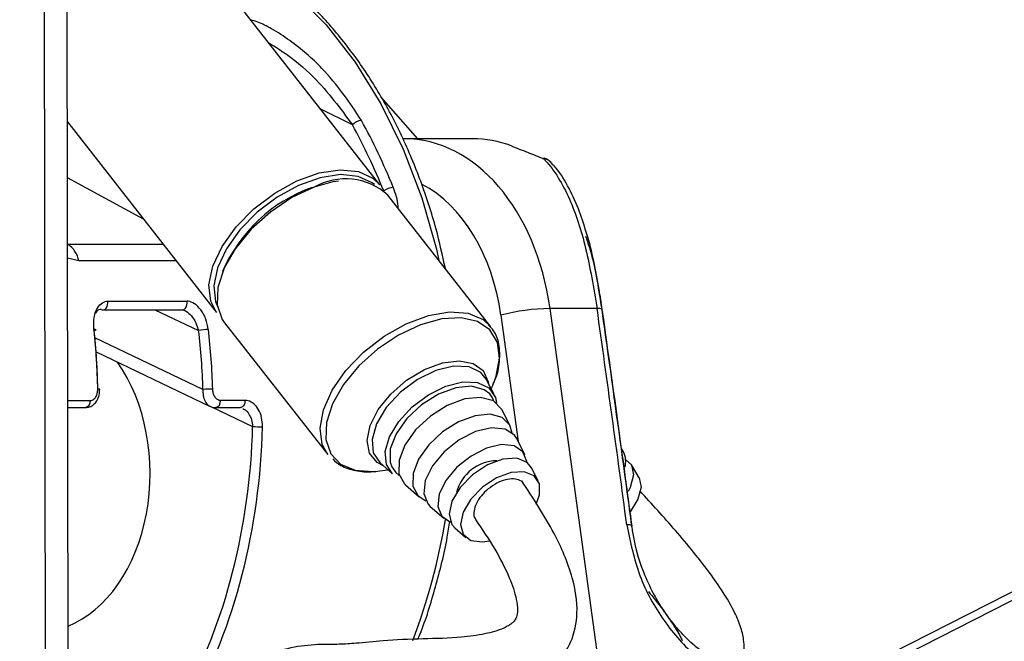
# Model space of a CAD drawing. Header units: millimetres. Extents: x 20 to 23339, y 40 to 19992.
# Tile 61 of 154: x 9518 to 9630, y 6499 to 6570. Entities that reach past the tile are written whole.
import ezdxf

# ---------------------------------------------------------------- set-up
doc = ezdxf.new("R2010")
doc.units = ezdxf.units.MM
doc.header["$LTSCALE"] = 2
doc.layers.add('COMPONENT_GEOMETRY', color=7, linetype='Continuous')
doc.styles.add('SLDTEXTSTYLE0', font='TXT', dxfattribs={"width": 0.75})
doc.dimstyles.new('SLDDIMSTYLE0', dxfattribs={"dimtxt": 100, "dimasz": 6.604, "dimexe": 0, "dimexo": 0.0625, "dimgap": 25, "dimtad": 0, "dimtih": 1, "dimtoh": 1, "dimdec": 0, "dimrnd": 1e-09, "dimzin": 12, "dimdsep": 46, "dimtxsty": 'SLDTEXTSTYLE0', "dimsah": 1, "dimcen": 0.09, "dimadec": 0, "dimazin": 3, "dimtfac": 1, "dimtdec": 0, "dimtofl": 0, "dimtmove": 0, "dimatfit": 3, "dimfxl": 1, "dimfrac": 2, "dimtolj": 1, "dimtzin": 12, "dimarcsym": 0})

# ---------------------------------------------------------------- blocks, each defined once
blk = doc.blocks.new('_D_5')
at = {"layer": 'COMPONENT_GEOMETRY', "color": 7}
for p, q in [((10496.06, 6612.47), (10496.06, 4517.82)), ((10295.99, 4497.51), (10265.53, 4497.51)), ((10265.53, 4497.51), (10265.53, 4338.76)), ((10696.13, 4497.51), (10726.6, 4497.51)), ((10726.6, 4497.51), (10726.6, 4338.76)), ((10265.53, 4338.76), (10295.99, 4338.76)), ((10726.6, 4338.76), (10696.13, 4338.76)), ((10496.06, 2094.49), (10496.06, 4189.14)), ((7098.83, 2094.49), (10502.41, 2094.49))]:
    blk.add_line(p, q, dxfattribs=at)
for points in [[(10496.06, 6612.47), (10495.05, 6605.86), (10497.08, 6605.86)], [(10496.06, 2094.49), (10497.08, 2101.1), (10495.05, 2101.1)]]:
    blk.add_solid(points, dxfattribs=at)
at = {"layer": 'COMPONENT_GEOMETRY', "color": 7, "char_height": 100, "attachment_point": 1, "style": 'SLDTEXTSTYLE0'}
for s, insert in [('7\'4.94"', (10295.99, 4467.66)), ('2259mm', (10223.29, 4318.05))]:
    blk.add_mtext(s, dxfattribs=dict(at, insert=insert))

msp = doc.modelspace()

# ---------------------------------------------------------------- linework, layer by layer
at = {"color": 8, "linetype": 'Continuous', "lineweight": 25}
for p, q in [((9598.33, 6486.86), (9845.52, 6612.47)), ((9521.11, 6441.74), (9520.91, 6587.83)), ((9555.99, 6557.66), (9552.32, 6559.5)), ((9532.18, 6546.94), (9523.53, 6551.63)), ((9523.54, 6544.08), (9523.54, 6544.08)), ((9523.54, 6544.08), (9534.43, 6544.08)), ((9524.81, 6542.17), (9523.54, 6542.47)), ((9535.92, 6542.17), (9524.81, 6542.17)), ((9533.49, 6536.61), (9538.46, 6534.24)), ((9572.89, 6535.99), (9574.86, 6521.6)), ((9538.96, 6527.54), (9526.65, 6533.42)), ((9523.56, 6526.28), (9526.15, 6526.28)), ((9539.95, 6525.55), (9544.62, 6523.32))]:
    msp.add_line(p, q, dxfattribs=at)
at = {"color": 7, "linetype": 'Continuous', "lineweight": 25}
for p, q in [((9843.62, 6612.47), (9601.53, 6489.45)), ((9523.67, 6446.56), (9523.46, 6602.99)), ((9559.1, 6550.85), (9540.25, 6574.93)), ((9563.42, 6556.09), (9559.27, 6560.82)), ((9523.52, 6558.01), (9540.51, 6536.3)), ((9569.65, 6556.09), (9561.86, 6556.09)), ((9571.76, 6534.67), (9560.01, 6549.68)), ((9527.56, 6536.61), (9536.59, 6536.61)), ((9528.12, 6537.58), (9537.15, 6537.58)), ((9536.59, 6536.61), (9536.61, 6536.61)), ((9584.28, 6494.52), (9578.49, 6536.75)), ((9583.85, 6536.75), (9578.49, 6536.75)), ((9541.42, 6535.14), (9553.18, 6520.12)), ((9526.78, 6531.81), (9539.78, 6525.61)), ((9572.11, 6526.97), (9571.23, 6528.7)), ((9527.21, 6527.56), (9527.21, 6527.56)), ((9571.8, 6527.58), (9572.16, 6528.49)), ((9523.57, 6525.47), (9525.58, 6525.47)), ((9540.39, 6525.47), (9543.22, 6525.47)), ((9543.78, 6526.28), (9540.95, 6526.28)), ((9573.94, 6523.41), (9572.99, 6525.25)), ((9575.63, 6520.09), (9574.69, 6521.93)), ((9586.86, 6520.43), (9586.63, 6520.82)), ((9559.1, 6519.2), (9560.56, 6517.93)), ((9577.14, 6517.14), (9576.39, 6518.62)), ((9588.64, 6517.45), (9587.75, 6518.94)), ((9558.65, 6518.2), (9559.08, 6518.25)), ((9559.08, 6518.25), (9560.05, 6518.38)), ((9562.02, 6516.66), (9563.59, 6515.3)), ((9564.84, 6514.22), (9566.4, 6512.86)), ((9567.65, 6511.78), (9568.9, 6510.69))]:
    msp.add_line(p, q, dxfattribs=at)
at = {"color": 8, "linetype": 'Continuous', "lineweight": 25, "flags": 128}
for points in [[(9545.5, 6575.83), (9549.38, 6572.74), (9552.99, 6569.05), (9556.28, 6564.81), (9559.22, 6560.08), (9561.76, 6554.91), (9563.88, 6549.37), (9565.54, 6543.53), (9565.84, 6542.23)], [(9527.56, 6536.61), (9527.68, 6536.62), (9527.82, 6536.69), (9527.94, 6536.81), (9528.04, 6536.97), (9528.1, 6537.16), (9528.13, 6537.37), (9528.12, 6537.58)], [(9536.61, 6536.61), (9536.7, 6536.62), (9536.85, 6536.69), (9536.97, 6536.81), (9537.07, 6536.97), (9537.13, 6537.16), (9537.16, 6537.37), (9537.15, 6537.58)], [(9553.18, 6520.12), (9552.55, 6521.28), (9552.3, 6523.12), (9552.69, 6525.22), (9553.69, 6527.46), (9555.25, 6529.69), (9557.26, 6531.78), (9559.59, 6533.59), (9562.11, 6535.02), (9564.65, 6535.97), (9567.05, 6536.37), (9569.16, 6536.22), (9570.86, 6535.51), (9571.76, 6534.67)], [(9572.16, 6528.49), (9572.36, 6529.06), (9572.74, 6531.11), (9572.5, 6532.9), (9571.65, 6534.31), (9570.24, 6535.26), (9568.37, 6535.68), (9566.15, 6535.56), (9563.72, 6534.9)], [(9563.72, 6534.9), (9561.24, 6533.73), (9558.85, 6532.14), (9556.72, 6530.22), (9554.96, 6528.1), (9553.71, 6525.9), (9553.02, 6523.77), (9552.96, 6521.83), (9553.51, 6520.22), (9554.64, 6519.03), (9556.3, 6518.34), (9558.36, 6518.18), (9558.65, 6518.2)], [(9559.52, 6518.84), (9558.81, 6519.22), (9557.94, 6520.27), (9557.67, 6521.71), (9558.01, 6523.42), (9558.93, 6525.24), (9560.36, 6527.01), (9562.16, 6528.58), (9564.18, 6529.79), (9566.23, 6530.56), (9568.14, 6530.8), (9569.74, 6530.5), (9570.87, 6529.69), (9571.45, 6528.42), (9571.48, 6528.24)], [(9571.23, 6528.7), (9570.6, 6529.48), (9569.27, 6530.12), (9567.5, 6530.19), (9565.47, 6529.69), (9563.39, 6528.66), (9561.45, 6527.21), (9559.84, 6525.47), (9558.73, 6523.63), (9558.22, 6521.85), (9558.36, 6520.32), (9559.1, 6519.2)], [(9572.1, 6526.19), (9571.93, 6526.58), (9571.63, 6527.02)], [(9560.47, 6518.71), (9560.91, 6518.08), (9561.32, 6517.75)]]:
    msp.add_lwpolyline(points, dxfattribs=at)
at = {"color": 7, "linetype": 'Continuous', "lineweight": 25, "flags": 128}
for points in [[(9577.75, 6553.82), (9577.83, 6553.88), (9577.85, 6553.88)], [(9540.51, 6536.3), (9539.84, 6537.6), (9539.64, 6539.46), (9540.08, 6541.58), (9541.13, 6543.82), (9542.73, 6546.05), (9544.77, 6548.12), (9547.13, 6549.91), (9549.65, 6551.3), (9552.19, 6552.2), (9554.57, 6552.56), (9556.66, 6552.36), (9558.31, 6551.6), (9559.1, 6550.85)], [(9558.48, 6550.87), (9558.22, 6551.07), (9556.63, 6551.8), (9554.61, 6552), (9552.31, 6551.65), (9549.86, 6550.78), (9547.42, 6549.43), (9545.14, 6547.71), (9543.17, 6545.71), (9541.63, 6543.55), (9540.62, 6541.39), (9540.19, 6539.34), (9540.38, 6537.55), (9540.64, 6536.91)], [(9551.4, 6550.55), (9553.8, 6551.21), (9554.39, 6551.3)], [(9551.63, 6550.57), (9549.08, 6549.38), (9546.64, 6547.74), (9544.45, 6545.78), (9542.65, 6543.6), (9541.36, 6541.34), (9540.66, 6539.16), (9540.59, 6537.17), (9541.16, 6535.52), (9541.42, 6535.14)], [(9527.38, 6536.65), (9527.53, 6536.61), (9527.56, 6536.61)], [(9526.56, 6534.24), (9526.66, 6534.26), (9526.73, 6534.29), (9526.77, 6534.31), (9526.78, 6534.33), (9526.77, 6534.34), (9526.72, 6534.36), (9526.65, 6534.36), (9526.55, 6534.37)], [(9560.56, 6517.93), (9559.85, 6518.99), (9559.72, 6520.45), (9560.21, 6522.15), (9561.27, 6523.9), (9562.8, 6525.55), (9564.64, 6526.94), (9566.63, 6527.92)], [(9571.63, 6527.02), (9571, 6527.51), (9569.56, 6527.9), (9567.75, 6527.73), (9565.77, 6526.99), (9563.85, 6525.78), (9562.18, 6524.22), (9560.95, 6522.49), (9560.3, 6520.77), (9560.28, 6519.24), (9560.47, 6518.71)], [(9566.63, 6527.92), (9568.56, 6528.4), (9570.24, 6528.33), (9571.52, 6527.72), (9572.26, 6526.63), (9572.4, 6525.99)], [(9572.99, 6525.25), (9572.97, 6525.3), (9572.04, 6526.23), (9570.58, 6526.63), (9568.77, 6526.45), (9566.79, 6525.71), (9564.86, 6524.5), (9563.18, 6522.93), (9561.95, 6521.19), (9561.29, 6519.47), (9561.27, 6517.94), (9561.91, 6516.77), (9562.02, 6516.66)], [(9574.19, 6522.57), (9573.91, 6523.45), (9573.03, 6524.33), (9571.66, 6524.71), (9569.95, 6524.54), (9568.08, 6523.84), (9566.26, 6522.7), (9564.68, 6521.22), (9563.52, 6519.58), (9562.89, 6517.95), (9562.88, 6516.51), (9563.47, 6515.41), (9564.34, 6514.86)], [(9574.69, 6521.93), (9574.45, 6522.31), (9573.37, 6523.01), (9571.83, 6523.16), (9570.01, 6522.74), (9568.13, 6521.79), (9566.42, 6520.43), (9565.09, 6518.82), (9564.28, 6517.16), (9564.11, 6515.65), (9564.6, 6514.46), (9564.84, 6514.22)], [(9575.86, 6519.24), (9575.86, 6519.33), (9575.4, 6520.44), (9574.39, 6521.1), (9572.95, 6521.25), (9571.25, 6520.85), (9569.49, 6519.95), (9567.88, 6518.68), (9566.63, 6517.17), (9565.88, 6515.62), (9565.72, 6514.2), (9566.17, 6513.09), (9567.17, 6512.43)], [(9576.39, 6518.62), (9575.89, 6519.22), (9574.69, 6519.69), (9573.11, 6519.59), (9571.35, 6518.94), (9569.65, 6517.81), (9568.24, 6516.37), (9567.31, 6514.81), (9566.99, 6513.34), (9567.32, 6512.15), (9567.65, 6511.78)], [(9587.11, 6519.52), (9587.75, 6518.94), (9587.99, 6517.81), (9587.6, 6516.37), (9587.38, 6515.92)], [(9576.9, 6514.47), (9577.28, 6515.52), (9577.28, 6516.79), (9576.67, 6517.71), (9575.54, 6518.16), (9574.05, 6518.06), (9572.39, 6517.45), (9570.78, 6516.39), (9569.45, 6515.03), (9568.58, 6513.55), (9568.28, 6512.16), (9568.59, 6511.04), (9569.47, 6510.35), (9570.8, 6510.17), (9571.56, 6510.28)], [(9588.64, 6517.45), (9588.64, 6517.45), (9588.86, 6516.39), (9588.5, 6515.03), (9587.63, 6513.58)], [(9587.81, 6511.95), (9587.83, 6511.99), (9587.83, 6512)]]:
    msp.add_lwpolyline(points, dxfattribs=at)
at = {"color": 7, "linetype": 'Continuous', "lineweight": 25}
for centre, radius, start, end in [((9557.27, 6556.41), 1.79, 98.1627, 135.7668), ((9569.66, 6543.73), 12.36, 68.9808, 90.0143), ((9577.15, 6552.01), 2, 42.9756, 69.3308), ((9555.2, 6544.32), 7.2, 48.1306, 119.7612), ((9557.26, 6534.1), 17.47, 109.62, 156.8299), ((9522.04, 6541.71), 2.81, 9.4372, 57.6143), ((9578.85, 6513.06), 23.7, 90.8694, 104.5731), ((9539.75, 6528.03), 6.34, 91.5951, 101.7559), ((9540.47, 6495.48), 32.1, 90.7067, 92.7098), ((9545.69, 6543.76), 20.47, 267.0107, 270.1516), ((9584.57, 6519.33), 2.54, 345.0231, 25.7737), ((9572.49, 6514.6), 4.81, 90.6796, 165.423)]:
    msp.add_arc(centre, radius, start, end, dxfattribs=at)
at = {"color": 8, "linetype": 'Continuous', "lineweight": 25}
for centre, radius, start, end in [((9577.54, 6552.36), 1.48, 42.7912, 81.7738), ((9560.94, 6548.12), 2.46, 97.5042, 123.9869), ((9584, 6535.92), 0.849, 58.7881, 100.3715), ((9527.04, 6526.52), 1.05, 80.6899, 93.4895), ((9525.42, 6526.18), 0.73, 282.464, 7.6907), ((9540.23, 6526.18), 0.73, 282.4546, 7.6918), ((9543.06, 6526.18), 0.73, 282.464, 7.6907), ((9495.74, 6524.39), 71.79, 339.2453, 350.6498), ((9587.37, 6511.27), 0.859, 57.5665, 99.0006)]:
    msp.add_arc(centre, radius, start, end, dxfattribs=at)
at = {"color": 7, "linetype": 'Continuous', "lineweight": 25}
for centre, major_axis, ratio, start_param, end_param in [((9526.69, 6525.57), (-5.48, 55.87), 0.698501, 5.106593, 5.265691), ((9526.12, 6525.51), (-5.48, 55.07), 0.698328, 5.105646, 5.264744), ((9561.83, 6532.09), (0.12, 24), 0.707093, 4.911548, 6.288722), ((9540.03, 6533.1), (-54.8, 386.22), 0.112522, 4.642093, 4.705889), ((9488.04, 6525.57), (0.45, 56), 0.695649, 4.753851, 4.875804), ((9499.87, 6525.57), (-0.48, 56), 0.718516, 4.742078, 4.864031), ((9488.61, 6525.56), (0.45, 55.2), 0.695482, 4.753929, 4.875882), ((9499.32, 6525.56), (-0.48, 55.2), 0.718681, 4.741984, 4.863937), ((9519.86, 6518.05), (-0.16, 18.2), 0.718681, 3.419649, 5.471349), ((9504.97, 6525.56), (-0.48, 55.2), 0.718681, 4.049716, 4.665426), ((9505.53, 6525.57), (-0.48, 56), 0.718516, 4.04981, 4.66552)]:
    msp.add_ellipse(centre, major_axis=major_axis, ratio=ratio, start_param=start_param, end_param=end_param, dxfattribs=at)
at = {"color": 8, "linetype": 'Continuous', "lineweight": 25}
msp.add_ellipse((9559, 6532.11), major_axis=(0.12, 20), ratio=0.707087, start_param=4.912275, end_param=5.937309, dxfattribs=at)
at = {"color": 7, "linetype": 'Continuous', "lineweight": 25}
for points, knots in [([(9566.57, 6541.3), (9566.24, 6542.81), (9565.49, 6546.23), (9563.82, 6551.29), (9561.67, 6556.46), (9559.12, 6561.27), (9556.22, 6565.68), (9552.99, 6569.63), (9549.59, 6573.01), (9547.17, 6574.82), (9546.02, 6575.67)], [0, 0, 0, 0, 0.103311, 0.233103, 0.362948, 0.49284, 0.622755, 0.752636, 0.882404, 1, 1, 1, 1]), ([(9574.09, 6555.27), (9574.68, 6555.04), (9575.78, 6554.61), (9577.13, 6554.07), (9577.75, 6553.82)], [0, 0, 0, 0, 0.5381386, 1, 1, 1, 1]), ([(9577.75, 6553.82), (9577.82, 6553.75), (9578.93, 6552.59), (9580.73, 6549.63), (9582.67, 6543.8), (9583.45, 6539.11), (9583.85, 6536.75)], [0, 0, 0, 0, 0.024677, 0.367477, 0.682495, 1, 1, 1, 1]), ([(9582.61, 6545.46), (9582.33, 6546.37), (9581.72, 6548.31), (9580.5, 6550.81), (9579.46, 6552.54), (9578.71, 6553.23), (9578.59, 6553.34)], [0, 0, 0, 0, 0.277954, 0.599947, 0.935845, 1, 1, 1, 1]), ([(9584.43, 6536.63), (9584.32, 6537.41), (9584.05, 6539.32), (9583.46, 6542.21), (9582.97, 6544.4), (9582.64, 6545.39), (9582.61, 6545.46)], [0, 0, 0, 0, 0.242293, 0.598367, 0.969141, 1, 1, 1, 1]), ([(9526.55, 6534.37), (9526.53, 6534.77), (9526.49, 6535.58), (9526.78, 6536.63), (9527.29, 6537.34), (9527.8, 6537.57), (9528.07, 6537.58), (9528.12, 6537.58)], [0, 0, 0, 0, 0.256919, 0.513405, 0.754499, 0.960356, 1, 1, 1, 1]), ([(9527.38, 6536.65), (9527.35, 6536.65), (9527.19, 6536.64), (9527.02, 6536.57), (9526.82, 6536.41), (9526.77, 6536.28), (9526.72, 6536.19)], [0, 0, 0, 0, 0.10756, 0.551495, 0.673968, 1, 1, 1, 1]), ([(9536.61, 6536.59), (9536.67, 6536.61), (9536.75, 6536.62), (9536.88, 6536.53), (9536.88, 6536.53)], [0, 0, 0, 0, 0.950444, 1, 1, 1, 1]), ([(9539.57, 6534.37), (9539.5, 6534.77), (9539.34, 6535.58), (9538.76, 6536.63), (9538.04, 6537.34), (9537.47, 6537.57), (9537.19, 6537.58), (9537.15, 6537.58)], [0, 0, 0, 0, 0.256919, 0.513405, 0.754499, 0.960356, 1, 1, 1, 1]), ([(9587.81, 6511.95), (9587.64, 6513.26), (9586.76, 6519.8), (9585.62, 6528.01), (9584.65, 6534.91), (9584.41, 6536.59)], [0, 0, 0, 0, 0.159188, 0.795943, 1, 1, 1, 1]), ([(9587.83, 6512), (9587.55, 6514.05), (9586.45, 6522.27), (9585.3, 6530.48), (9584.44, 6536.65)], [0, 0, 0, 0, 0.249839, 1, 1, 1, 1]), ([(9572.02, 6528.24), (9572.08, 6528.36), (9572.51, 6529.2), (9572.81, 6530.74), (9572.76, 6532.64), (9572.28, 6534.08), (9571.69, 6534.66), (9571.48, 6534.87)], [0, 0, 0, 0, 0.047466, 0.331912, 0.616536, 0.865116, 1, 1, 1, 1]), ([(9525.58, 6525.48), (9525.74, 6525.49), (9526.08, 6525.51), (9526.54, 6525.81), (9526.92, 6526.26), (9527.18, 6526.87), (9527.19, 6527.33), (9527.2, 6527.56)], [0, 0, 0, 0, 0.1689608, 0.3541653, 0.5508502, 0.7759447, 1, 1, 1, 1]), ([(9526.15, 6526.28), (9526.19, 6526.28), (9526.33, 6526.29), (9526.56, 6526.41), (9526.8, 6526.71), (9526.95, 6527.11), (9526.97, 6527.42), (9526.98, 6527.57)], [0, 0, 0, 0, 0.092764, 0.303377, 0.529018, 0.764291, 1, 1, 1, 1]), ([(9540.95, 6526.28), (9540.91, 6526.28), (9540.77, 6526.29), (9540.53, 6526.41), (9540.29, 6526.71), (9540.12, 6527.11), (9540.09, 6527.42), (9540.08, 6527.57)], [0, 0, 0, 0, 0.092764, 0.303377, 0.529018, 0.764291, 1, 1, 1, 1]), ([(9539.78, 6525.63), (9539.82, 6525.6), (9540, 6525.48), (9540.22, 6525.48), (9540.39, 6525.47)], [0, 0, 0, 0, 0.2221304, 1, 1, 1, 1]), ([(9545.74, 6523.29), (9545.73, 6523.64), (9545.69, 6524.33), (9545.33, 6525.25), (9544.79, 6525.93), (9544.23, 6526.24), (9543.89, 6526.27), (9543.78, 6526.28)], [0, 0, 0, 0, 0.229596, 0.458557, 0.683898, 0.89784, 1, 1, 1, 1]), ([(9553.74, 6519.62), (9554.03, 6519.35), (9554.74, 6518.71), (9556.34, 6518.26), (9557.71, 6518.07), (9558.55, 6518.21), (9558.65, 6518.23)], [0, 0, 0, 0, 0.24087, 0.589004, 0.949488, 1, 1, 1, 1]), ([(9544.57, 6486.35), (9544.6, 6486.87), (9544.64, 6487.78), (9545.28, 6489.18), (9547.01, 6490.55), (9549.81, 6491.21), (9553.04, 6491.82), (9555.88, 6492.25), (9558.75, 6492.14), (9561.78, 6491.99), (9565.02, 6492.08), (9568.55, 6492.43), (9572.43, 6492.93), (9575.51, 6493.83), (9577.72, 6495.04), (9579.1, 6496.16), (9580.14, 6497.42), (9581.21, 6499.35), (9581.79, 6502.39), (9581.04, 6506.68), (9578.84, 6511.7), (9576.56, 6515.16), (9575.27, 6517.12)], [0, 0, 0, 0, 0.022114, 0.038898, 0.072368, 0.146112, 0.207471, 0.244247, 0.286127, 0.338205, 0.395148, 0.456563, 0.515372, 0.570689, 0.597552, 0.623298, 0.646213, 0.667452, 0.719434, 0.785484, 0.878679, 1, 1, 1, 1]), ([(9575.48, 6516.77), (9575.47, 6516.8), (9575.38, 6517.04), (9574.91, 6517.27), (9574.14, 6517.4), (9573.17, 6517.21), (9572.16, 6516.74), (9571.22, 6516.05), (9570.46, 6515.21), (9569.94, 6514.32), (9569.78, 6513.5), (9569.82, 6512.94), (9570.01, 6512.77), (9570.04, 6512.74)], [0, 0, 0, 0, 0.014952, 0.121625, 0.228834, 0.338123, 0.443719, 0.553788, 0.658935, 0.767914, 0.87413, 0.981045, 1, 1, 1, 1]), ([(9599.67, 6495.13), (9599.93, 6495.56), (9600.56, 6496.64), (9600.68, 6498.53), (9600.27, 6500.41), (9599.51, 6502.23), (9598.34, 6504.27), (9596.1, 6507.51), (9592.81, 6511.51), (9590.08, 6514.49), (9588.73, 6515.97)], [0, 0, 0, 0, 0.070898, 0.175209, 0.243206, 0.317544, 0.401782, 0.502549, 0.754355, 1, 1, 1, 1]), ([(9570, 6512.71), (9570.75, 6511.61), (9572.2, 6509.48), (9573.78, 6506.41), (9574.62, 6504.05), (9574.82, 6502.54), (9574.72, 6501.72), (9574.53, 6501.32), (9574.32, 6501.06), (9574.07, 6500.84), (9573.7, 6500.59), (9572.71, 6500.09), (9570.89, 6499.61), (9567.94, 6499.2), (9563.89, 6499.14), (9559.68, 6498.96), (9556.73, 6498.63), (9554.51, 6498.48), (9552.18, 6498.52), (9549.36, 6498.27), (9546.22, 6497.38), (9543.59, 6496.31), (9541.38, 6494.82), (9539.53, 6492.87), (9538.03, 6489.91), (9537.86, 6487.55), (9537.77, 6486.34)], [0, 0, 0, 0, 0.081486, 0.156453, 0.209812, 0.236252, 0.25203, 0.260861, 0.264637, 0.269364, 0.275859, 0.284673, 0.321191, 0.366568, 0.438207, 0.515031, 0.575326, 0.614341, 0.653061, 0.706238, 0.760366, 0.814827, 0.849626, 0.893233, 0.94525, 1, 1, 1, 1]), ([(9563.44, 6499.09), (9563.52, 6499.27), (9564.32, 6501.16), (9565.46, 6505.04), (9566.6, 6509.36), (9566.98, 6511.92), (9567.07, 6512.53)], [0, 0, 0, 0, 0.043627, 0.456931, 0.870213, 1, 1, 1, 1]), ([(9587.23, 6512.12), (9587.63, 6510.16), (9588.44, 6506.24), (9591.36, 6501.01), (9594.21, 6497.85), (9595.98, 6496.47), (9596.4, 6496.14)], [0, 0, 0, 0, 0.300216, 0.600334, 0.905591, 1, 1, 1, 1]), ([(9596.09, 6497.43), (9595.72, 6497.72), (9594.13, 6498.97), (9591.55, 6501.84), (9589.08, 6506.4), (9588.1, 6509.96), (9587.85, 6511.73), (9587.81, 6511.95)], [0, 0, 0, 0, 0.095474, 0.402352, 0.701252, 0.962182, 1, 1, 1, 1]), ([(9589.7, 6504.52), (9590.24, 6503.86), (9591.34, 6502.5), (9592.56, 6500.72), (9593.28, 6499.49), (9593.47, 6499.09), (9593.53, 6498.94)], [0, 0, 0, 0, 0.38397, 0.785712, 0.921028, 1, 1, 1, 1])]:
    msp.add_open_spline(points, degree=3, knots=knots, dxfattribs=at)
at = {"color": 8, "linetype": 'Continuous', "lineweight": 25}
for points, knots in [([(9557.02, 6558.18), (9555.64, 6560.23), (9553.39, 6563.57), (9549.54, 6566.85), (9547, 6568.52), (9545.44, 6569.33), (9544.67, 6569.55), (9544.39, 6569.63)], [0, 0, 0, 0, 0.436785, 0.711847, 0.851644, 0.948287, 1, 1, 1, 1]), ([(9546.42, 6567.04), (9546.95, 6566.72), (9548.82, 6565.57), (9552.36, 6562.61), (9554.61, 6559.54), (9555.99, 6557.66)], [0, 0, 0, 0, 0.1333097, 0.4681509, 1, 1, 1, 1]), ([(9561.18, 6548.18), (9561.19, 6548.27), (9561.21, 6549.01), (9560.9, 6549.83), (9560.62, 6550.56)], [0, 0, 0, 0, 0.110656, 1, 1, 1, 1]), ([(9584.41, 6536.59), (9584.08, 6538.81), (9583.6, 6541.94), (9582.81, 6544.27), (9582.58, 6544.95)], [0, 0, 0, 0, 0.710033, 1, 1, 1, 1]), ([(9536.89, 6536.52), (9536.9, 6536.52), (9536.95, 6536.5), (9537.22, 6536.33), (9537.68, 6535.92), (9538.18, 6535.14), (9538.37, 6534.54), (9538.46, 6534.24)], [0, 0, 0, 0, 0.0179702, 0.0699731, 0.3602716, 0.6783149, 1, 1, 1, 1]), ([(9538.96, 6527.54), (9538.95, 6527.3), (9538.95, 6526.81), (9539.18, 6526.18), (9539.47, 6525.76), (9539.71, 6525.67), (9539.79, 6525.63)], [0, 0, 0, 0, 0.285498, 0.574051, 0.856135, 1, 1, 1, 1]), ([(9543.5, 6525.36), (9543.59, 6525.32), (9543.85, 6525.2), (9544.21, 6524.74), (9544.53, 6524.08), (9544.59, 6523.57), (9544.62, 6523.32)], [0, 0, 0, 0, 0.13958, 0.421578, 0.710323, 1, 1, 1, 1])]:
    msp.add_open_spline(points, degree=3, knots=knots, dxfattribs=at)

# ---------------------------------------------------------------- dimensions: what is measured, and where the dimension line sits
at = {"layer": 'COMPONENT_GEOMETRY', "color": 7}
dim = msp.add_linear_dim(base=(10496.06, 6612.47), p1=(7096.29, 2094.49), p2=(12075.31, 6612.47), angle=90, dimstyle='SLDDIMSTYLE0', dxfattribs=at)
dim.commit()
dim.dimension.update_dxf_attribs({"geometry": '_D_5', "text_midpoint": (10496.06, 4353.48), "dimtype": 160})

doc.saveas('drawing.dxf')
